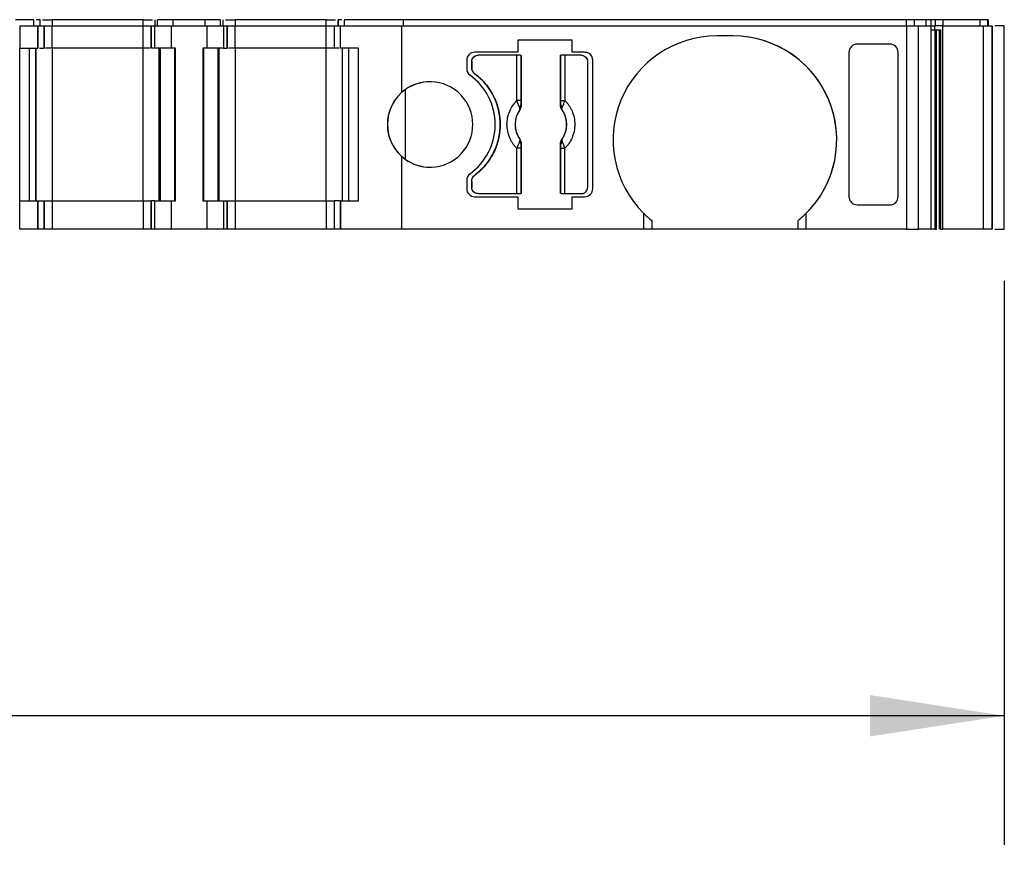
# Model space of a CAD drawing. Header units: millimetres. Extents: x 6 to 273, y 6 to 210.
# Tile 4 of 9: x 105 to 130, y 154 to 174. Entities that reach past the tile are written whole.
import ezdxf

# ---------------------------------------------------------------- set-up
doc = ezdxf.new("R2010")
doc.units = ezdxf.units.MM
doc.linetypes.add('SLD-Solid', pattern=[0])
doc.layers.add('DIMENSIONS', color=140, linetype='SLD-Solid', lineweight=25)
doc.styles.add('SLDTEXTSTYLE0', font='TXT', dxfattribs={"width": 0.7})
doc.dimstyles.new('SLDDIMSTYLE0', dxfattribs={"dimtxt": 2.158008, "dimasz": 3.302, "dimexe": 0, "dimexo": 0.0625, "dimgap": 0.539502, "dimtad": 0, "dimtih": 1, "dimtoh": 1, "dimrnd": 1e-09, "dimzin": 12, "dimdsep": 46, "dimtxsty": 'SLDTEXTSTYLE0', "dimsah": 1, "dimcen": 0.09, "dimadec": 0, "dimazin": 3, "dimtfac": 1, "dimtofl": 0, "dimtmove": 0, "dimatfit": 3, "dimfxl": 0, "dimfrac": 2, "dimtolj": 1, "dimtzin": 12, "dimarcsym": 0})

# ---------------------------------------------------------------- blocks, each defined once
blk = doc.blocks.new('_D_4')
at = {"layer": 'DIMENSIONS'}
for p, q in [((49.458, 167.837), (49.458, 153.974)), ((129.546, 167.837), (129.546, 153.974)), ((49.458, 157.149), (84.116, 157.149)), ((87.04, 157.149), (86.315, 157.149)), ((86.315, 157.149), (86.315, 153.72)), ((93.453, 157.149), (94.177, 157.149)), ((94.177, 157.149), (94.177, 153.72)), ((129.546, 157.149), (96.377, 157.149)), ((86.315, 153.72), (87.04, 153.72)), ((94.177, 153.72), (93.453, 153.72))]:
    blk.add_line(p, q, dxfattribs=at)
for points in [[(49.458, 157.149), (52.76, 156.641), (52.76, 157.657)], [(129.546, 157.149), (126.244, 157.657), (126.244, 156.641)]]:
    blk.add_solid(points, dxfattribs=at)
at = {"layer": 'DIMENSIONS', "char_height": 2.1167, "attachment_point": 1, "style": 'SLDTEXTSTYLE0'}
for s, insert in [('80.1', (87.04, 160.361)), ('3.15', (87.04, 156.448))]:
    blk.add_mtext(s, dxfattribs=dict(at, insert=insert))

msp = doc.modelspace()

# ---------------------------------------------------------------- linework, layer by layer
for p, q in [((105.68, 174.257), (105.236, 174.257)), ((105.336, 174.107), (105.336, 173.557)), ((105.336, 174.107), (105.78, 174.107)), ((105.68, 174.107), (105.68, 174.257)), ((105.68, 174.107), (105.68, 174.257)), ((105.78, 173.557), (105.78, 174.107)), ((105.78, 174.107), (105.78, 173.557)), ((105.78, 174.107), (105.78, 174.107)), ((105.78, 174.107), (105.936, 174.107)), ((105.836, 174.107), (105.836, 174.257)), ((105.836, 174.107), (105.836, 174.257)), ((105.836, 174.107), (105.836, 174.122)), ((105.936, 173.557), (105.936, 174.107)), ((105.936, 174.107), (105.936, 173.557)), ((105.936, 174.107), (105.936, 174.107)), ((105.936, 173.557), (105.936, 174.107)), ((105.936, 174.107), (105.936, 174.107)), ((105.936, 174.107), (106.136, 174.107)), ((106.136, 174.257), (106.136, 174.107)), ((108.369, 174.257), (106.136, 174.257)), ((106.136, 173.557), (106.136, 174.107)), ((106.136, 174.107), (108.369, 174.107)), ((108.369, 174.107), (108.369, 174.257)), ((108.369, 173.557), (108.369, 174.107)), ((108.369, 174.107), (108.569, 174.107)), ((108.569, 174.107), (108.569, 173.557)), ((108.569, 174.107), (108.656, 174.107)), ((108.569, 173.557), (108.569, 174.107)), ((108.569, 174.107), (108.569, 174.107)), ((108.656, 173.557), (108.656, 174.107)), ((108.656, 174.107), (109.069, 174.107)), ((108.669, 174.107), (108.669, 174.257)), ((108.669, 174.107), (108.669, 174.257)), ((108.727, 174.107), (108.727, 174.257)), ((109.11, 174.257), (108.727, 174.257)), ((109.069, 173.557), (109.069, 174.107)), ((109.069, 174.107), (109.936, 174.107)), ((109.11, 174.107), (109.11, 174.257)), ((109.894, 174.257), (109.11, 174.257)), ((109.894, 174.107), (109.894, 174.257)), ((110.277, 174.257), (109.894, 174.257)), ((109.936, 174.107), (109.936, 173.557)), ((109.936, 174.107), (110.348, 174.107)), ((110.277, 174.107), (110.277, 174.257)), ((110.336, 174.107), (110.336, 174.257)), ((110.336, 174.107), (110.336, 174.257)), ((110.348, 174.107), (110.348, 173.557)), ((110.348, 174.107), (110.436, 174.107)), ((110.436, 173.557), (110.436, 174.107)), ((110.436, 174.107), (110.436, 173.557)), ((110.436, 174.107), (110.436, 174.107)), ((110.436, 174.107), (110.636, 174.107)), ((110.636, 174.257), (110.636, 174.107)), ((112.869, 174.257), (110.636, 174.257)), ((110.636, 173.557), (110.636, 174.107)), ((110.636, 174.107), (112.869, 174.107)), ((112.869, 174.107), (112.869, 174.257)), ((112.869, 173.557), (112.869, 174.107)), ((112.869, 174.107), (113.069, 174.107)), ((113.069, 174.107), (113.069, 173.557)), ((113.069, 174.107), (113.224, 174.107)), ((113.169, 174.107), (113.169, 174.257)), ((113.169, 174.257), (113.169, 174.107)), ((113.224, 173.557), (113.224, 174.107)), ((113.224, 174.107), (114.726, 174.107)), ((113.224, 173.557), (113.224, 174.107)), ((113.224, 174.107), (113.224, 174.107)), ((113.324, 174.107), (113.324, 174.257)), ((114.77, 174.257), (113.324, 174.257)), ((113.324, 174.107), (113.324, 174.257)), ((114.726, 174.107), (114.726, 172.465)), ((114.726, 174.107), (127.144, 174.107)), ((114.77, 174.107), (114.77, 174.257)), ((127.144, 174.257), (114.77, 174.257)), ((127.144, 174.107), (127.144, 174.257)), ((127.144, 174.107), (127.144, 169.107)), ((127.144, 174.107), (127.434, 174.107)), ((127.338, 174.107), (127.338, 174.257)), ((127.621, 174.257), (127.338, 174.257)), ((127.434, 169.107), (127.434, 174.107)), ((127.434, 174.107), (127.736, 174.107)), ((127.621, 174.107), (127.621, 174.257)), ((127.736, 174.107), (127.736, 169.107)), ((127.736, 174.107), (127.829, 174.107)), ((127.74, 174.257), (127.74, 174.107)), ((127.829, 174.107), (127.829, 174.007)), ((127.974, 174.107), (127.829, 174.107)), ((127.855, 174.107), (127.855, 174.257)), ((128, 174.257), (127.855, 174.257)), ((128.033, 174.107), (127.974, 174.107)), ((128.042, 174.257), (128, 174.257)), ((128.033, 169.107), (128.033, 174.107)), ((128.033, 174.107), (129.028, 174.107)), ((128.042, 174.107), (128.042, 174.257)), ((128.95, 174.257), (128.042, 174.257)), ((128.95, 174.107), (128.95, 174.257)), ((129.139, 174.257), (128.95, 174.257)), ((129.028, 174.107), (129.028, 169.107)), ((129.028, 174.107), (129.235, 174.107)), ((129.139, 174.107), (129.139, 174.257)), ((129.146, 174.107), (129.146, 174.257)), ((129.146, 174.107), (129.146, 174.257)), ((129.146, 174.257), (129.146, 174.107)), ((129.235, 174.107), (129.235, 169.107)), ((129.246, 169.107), (129.246, 174.107)), ((129.246, 174.107), (129.246, 169.107)), ((129.546, 169.107), (129.546, 174.107)), ((122.876, 173.857), (122.476, 173.857)), ((127.829, 174.007), (127.974, 174.007)), ((127.838, 174.007), (127.838, 169.107)), ((127.881, 169.107), (127.881, 174.007)), ((127.952, 169.107), (127.952, 174.007)), ((127.974, 174.007), (127.974, 169.107)), ((118.921, 173.757), (117.58, 173.757)), ((117.58, 173.757), (117.58, 173.457)), ((118.921, 173.457), (118.921, 173.757)), ((126.734, 173.657), (125.926, 173.657)), ((105.336, 173.557), (105.336, 173.557)), ((105.336, 169.807), (105.336, 173.557)), ((105.336, 173.557), (105.78, 173.557)), ((105.58, 169.807), (105.58, 173.557)), ((105.58, 169.807), (105.58, 173.557)), ((105.736, 173.557), (105.736, 169.807)), ((105.736, 169.807), (105.736, 173.557)), ((105.78, 173.557), (105.78, 173.557)), ((106.136, 173.557), (106.136, 169.807)), ((108.369, 173.557), (106.136, 173.557)), ((108.369, 169.807), (108.369, 173.557)), ((109.069, 173.557), (108.656, 173.557)), ((108.769, 169.807), (108.769, 173.557)), ((108.769, 173.557), (108.769, 169.807)), ((108.798, 169.807), (108.798, 173.557)), ((109.169, 173.557), (109.069, 173.557)), ((109.151, 169.807), (109.151, 173.557)), ((109.169, 169.807), (109.169, 173.557)), ((109.836, 173.557), (109.836, 169.807)), ((109.936, 173.557), (109.836, 173.557)), ((109.836, 173.557), (109.836, 169.807)), ((109.836, 173.557), (109.836, 173.557)), ((109.853, 173.557), (109.853, 169.807)), ((110.348, 173.557), (109.936, 173.557)), ((110.206, 173.557), (110.206, 169.807)), ((110.236, 173.557), (110.236, 169.807)), ((110.236, 169.807), (110.236, 173.557)), ((110.636, 173.557), (110.636, 169.807)), ((112.869, 173.557), (110.636, 173.557)), ((112.869, 169.807), (112.869, 173.557)), ((113.669, 173.557), (113.224, 173.557)), ((113.224, 173.557), (113.224, 173.557)), ((113.269, 169.807), (113.269, 173.557)), ((113.424, 173.557), (113.424, 169.807)), ((113.424, 173.557), (113.424, 169.807)), ((113.669, 169.807), (113.669, 173.557)), ((117.58, 173.457), (116.526, 173.457)), ((117.559, 173.382), (116.601, 173.382)), ((117.559, 172.269), (117.559, 173.382)), ((117.659, 173.382), (117.659, 172.269)), ((117.668, 173.382), (117.668, 172.159)), ((118.633, 172.159), (118.633, 173.382)), ((118.643, 172.269), (118.643, 173.382)), ((118.742, 173.382), (118.742, 172.269)), ((119.151, 173.382), (118.742, 173.382)), ((119.226, 173.457), (118.921, 173.457)), ((125.726, 173.457), (125.726, 169.908)), ((126.934, 169.908), (126.934, 173.457)), ((126.934, 169.908), (126.934, 173.457)), ((116.326, 173.257), (116.326, 173.057)), ((116.451, 173.232), (116.451, 173.082)), ((116.451, 173.082), (116.451, 173.232)), ((119.301, 173.232), (119.301, 170.132)), ((119.426, 170.107), (119.426, 173.257)), ((119.426, 173.257), (119.426, 173.257)), ((119.426, 170.107), (119.426, 173.257)), ((114.814, 172.536), (114.814, 170.829)), ((117.659, 172.269), (117.559, 172.269)), ((117.668, 172.159), (117.662, 172.161)), ((118.633, 172.159), (118.64, 172.161)), ((118.643, 172.269), (118.742, 172.269)), ((117.631, 172.045), (117.632, 172.045)), ((118.669, 172.045), (118.671, 172.045)), ((117.632, 171.32), (117.631, 171.319)), ((117.668, 171.206), (117.662, 171.204)), ((117.668, 171.206), (117.668, 169.982)), ((118.633, 169.982), (118.633, 171.206)), ((118.64, 171.204), (118.633, 171.206)), ((118.671, 171.319), (118.669, 171.32)), ((117.559, 169.982), (117.559, 171.096)), ((117.659, 171.096), (117.559, 171.096)), ((117.659, 171.096), (117.659, 169.982)), ((118.643, 169.982), (118.643, 171.096)), ((118.643, 171.096), (118.742, 171.096)), ((118.742, 169.982), (118.742, 171.096)), ((114.726, 170.9), (114.726, 169.107)), ((116.326, 170.308), (116.326, 170.107)), ((116.451, 170.282), (116.451, 170.132)), ((116.451, 170.132), (116.451, 170.282)), ((116.601, 169.982), (117.559, 169.982)), ((118.742, 169.982), (119.151, 169.982)), ((119.426, 170.107), (119.426, 170.107)), ((105.336, 169.107), (105.336, 169.807)), ((105.336, 169.807), (105.78, 169.807)), ((105.78, 169.107), (105.78, 169.807)), ((105.78, 169.807), (105.78, 169.107)), ((105.78, 169.807), (105.78, 169.807)), ((105.78, 169.807), (105.936, 169.807)), ((105.936, 169.107), (105.936, 169.807)), ((105.936, 169.807), (105.936, 169.107)), ((105.936, 169.807), (105.936, 169.807)), ((105.936, 169.807), (105.936, 169.107)), ((105.936, 169.807), (106.136, 169.807)), ((105.936, 169.214), (105.936, 169.807)), ((106.136, 169.807), (106.136, 169.107)), ((106.136, 169.807), (108.369, 169.807)), ((108.369, 169.807), (108.369, 169.107)), ((108.369, 169.807), (108.569, 169.807)), ((108.569, 169.807), (108.569, 169.107)), ((108.656, 169.807), (108.569, 169.807)), ((108.569, 169.107), (108.569, 169.807)), ((108.656, 169.107), (108.656, 169.807)), ((108.656, 169.807), (109.069, 169.807)), ((109.069, 169.107), (109.069, 169.807)), ((109.069, 169.807), (109.169, 169.807)), ((109.836, 169.807), (109.936, 169.807)), ((109.836, 169.807), (109.836, 169.807)), ((109.936, 169.807), (109.936, 169.107)), ((109.936, 169.807), (110.348, 169.807)), ((110.348, 169.807), (110.348, 169.107)), ((110.348, 169.807), (110.436, 169.807)), ((110.436, 169.107), (110.436, 169.807)), ((110.436, 169.807), (110.436, 169.107)), ((110.436, 169.807), (110.436, 169.807)), ((110.436, 169.807), (110.636, 169.807)), ((110.636, 169.807), (110.636, 169.107)), ((110.636, 169.807), (112.869, 169.807)), ((112.869, 169.807), (112.869, 169.107)), ((112.869, 169.807), (113.069, 169.807)), ((113.069, 169.807), (113.069, 169.107)), ((113.224, 169.807), (113.069, 169.807)), ((113.069, 169.807), (113.069, 169.107)), ((113.224, 169.807), (113.224, 169.107)), ((113.224, 169.807), (113.669, 169.807)), ((113.224, 169.107), (113.224, 169.807)), ((113.224, 169.807), (113.224, 169.807)), ((116.526, 169.907), (117.58, 169.907)), ((117.58, 169.907), (117.58, 169.607)), ((118.921, 169.607), (118.921, 169.907)), ((118.921, 169.907), (119.226, 169.907)), ((117.58, 169.607), (118.921, 169.607)), ((120.676, 169.501), (120.676, 169.107)), ((124.676, 169.107), (124.676, 169.501)), ((125.926, 169.707), (126.734, 169.707)), ((120.876, 169.322), (120.876, 169.107)), ((124.476, 169.107), (124.476, 169.322)), ((105.78, 169.107), (105.336, 169.107)), ((105.78, 169.107), (105.78, 169.107)), ((105.936, 169.107), (105.78, 169.107)), ((105.936, 169.107), (105.936, 169.107)), ((105.936, 169.107), (105.936, 169.107)), ((106.136, 169.107), (105.936, 169.107)), ((108.369, 169.107), (106.136, 169.107)), ((108.569, 169.107), (108.369, 169.107)), ((108.656, 169.107), (108.569, 169.107)), ((108.569, 169.107), (108.569, 169.107)), ((109.069, 169.107), (108.656, 169.107)), ((109.936, 169.107), (109.069, 169.107)), ((110.348, 169.107), (109.936, 169.107)), ((110.436, 169.107), (110.348, 169.107)), ((110.436, 169.107), (110.436, 169.107)), ((110.636, 169.107), (110.436, 169.107)), ((112.869, 169.107), (110.636, 169.107)), ((113.069, 169.107), (112.869, 169.107)), ((113.224, 169.107), (113.069, 169.107)), ((114.726, 169.107), (113.224, 169.107)), ((113.224, 169.107), (113.224, 169.107)), ((120.676, 169.107), (114.726, 169.107)), ((120.876, 169.107), (120.676, 169.107)), ((124.476, 169.107), (120.876, 169.107)), ((124.676, 169.107), (124.476, 169.107)), ((127.144, 169.107), (124.676, 169.107)), ((127.144, 169.107), (127.434, 169.107)), ((127.736, 169.107), (127.434, 169.107)), ((127.974, 169.107), (128.033, 169.107)), ((129.028, 169.107), (128.033, 169.107)), ((129.235, 169.107), (129.028, 169.107))]:
    msp.add_line(p, q)
for centre, radius, start, end in [((122.476, 171.307), 2.55, 90, 225.0991), ((122.876, 171.307), 2.55, 314.9009, 90), ((122.876, 171.307), 2.55, 308.8623, 90), ((116.526, 173.257), 0.2, 90, 180), ((119.226, 173.257), 0.2, 0, 90), ((116.526, 173.057), 0.2, 180, 233.9681), ((115.526, 171.682), 1.5, 306.0319, 53.9681), ((115.426, 171.682), 1.05, 228.1899, 131.8101), ((115.426, 171.682), 1.05, 90, 125.5977), ((115.426, 171.682), 1.05, 125.5977, 234.4023), ((115.426, 171.682), 1.05, 131.8101, 228.1899), ((117.597, 172.176), 0.066, 289.9615, 346.8945), ((118.704, 172.176), 0.066, 193.1055, 250.0385), ((118.151, 171.682), 0.634, 145.0833, 214.9167), ((118.151, 171.682), 0.634, 325.0833, 34.9167), ((117.597, 171.189), 0.066, 13.1055, 70.0385), ((118.704, 171.189), 0.066, 109.9615, 166.8945), ((115.426, 171.682), 1.05, 234.4023, 270), ((116.526, 170.308), 0.2, 126.0319, 180), ((116.526, 170.107), 0.2, 180, 270), ((119.226, 170.107), 0.2, 270, 0), ((119.226, 170.107), 0.2, 270, 0), ((122.476, 171.307), 2.55, 225.0991, 231.1377), ((122.876, 171.307), 2.55, 308.8623, 314.9009)]:
    msp.add_arc(centre, radius, start, end)
at = {"extrusion": (9.07186e-08, -5.92815e-15, 1)}
msp.add_ellipse((125.926, 173.457), major_axis=(0, -0.201), ratio=0.996195, start_param=3.141593, end_param=4.712389, dxfattribs=at)
at = {"extrusion": (9.07186e-08, 2.91983e-15, 1)}
msp.add_ellipse((126.734, 173.457), major_axis=(0, -0.201), ratio=0.996195, start_param=1.570797, end_param=3.141593, dxfattribs=at)
at = {"extrusion": (9.07186e-08, 5.92816e-15, 1)}
msp.add_ellipse((125.926, 169.908), major_axis=(0, 0.201), ratio=0.996195, start_param=1.570796, end_param=3.141592, dxfattribs=at)
at = {"extrusion": (9.07186e-08, -2.91983e-15, 1)}
msp.add_ellipse((126.734, 169.908), major_axis=(0, 0.201), ratio=0.996195, start_param=3.141592, end_param=4.712389, dxfattribs=at)
for points, knots in [([(105.836, 174.257), (105.833, 174.257), (105.829, 174.257), (105.796, 174.257), (105.761, 174.257), (105.744, 174.257)], [0, 0, 0, 0, 0.338387, 0.676773, 1, 1, 1, 1]), ([(105.9, 174.257), (105.907, 174.257), (105.935, 174.257), (106.019, 174.257), (106.097, 174.257), (106.136, 174.257)], [0, 0, 0, 0, 0.15391, 0.576955, 1, 1, 1, 1]), ([(108.369, 174.257), (108.407, 174.257), (108.485, 174.257), (108.569, 174.257), (108.597, 174.257), (108.604, 174.257)], [0, 0, 0, 0, 0.4230444, 0.8460888, 1, 1, 1, 1]), ([(110.4, 174.257), (110.407, 174.257), (110.435, 174.257), (110.519, 174.257), (110.597, 174.257), (110.636, 174.257)], [0, 0, 0, 0, 0.153856, 0.576928, 1, 1, 1, 1]), ([(112.869, 174.257), (112.907, 174.257), (112.985, 174.257), (113.069, 174.257), (113.097, 174.257), (113.104, 174.257)], [0, 0, 0, 0, 0.423073, 0.846145, 1, 1, 1, 1]), ([(113.26, 174.257), (113.243, 174.257), (113.208, 174.257), (113.175, 174.257), (113.171, 174.257), (113.169, 174.257)], [0, 0, 0, 0, 0.3232265, 0.6616133, 1, 1, 1, 1]), ([(127.338, 174.257), (127.326, 174.257), (127.301, 174.257), (127.232, 174.257), (127.188, 174.257), (127.144, 174.257)], [0, 0, 0, 0, 0.5, 0.5, 1, 1, 1, 1]), ([(127.74, 174.257), (127.737, 174.257), (127.731, 174.257), (127.714, 174.257), (127.687, 174.257), (127.649, 174.257), (127.613, 174.257), (127.596, 174.257)], [0, 0, 0, 0, 0.167102, 0.331946, 0.500386, 0.749443, 1, 1, 1, 1]), ([(129.546, 174.107), (129.541, 174.107), (129.532, 174.107), (129.462, 174.107), (129.383, 174.107), (129.327, 174.107), (129.31, 174.107)], [0, 0, 0, 0, 0.290637, 0.581275, 0.871912, 1, 1, 1, 1]), ([(127.736, 174.007), (127.745, 174.007), (127.772, 174.007), (127.806, 174.007), (127.829, 174.007)], [0, 0, 0, 0, 0.328188, 1, 1, 1, 1]), ([(105.826, 173.557), (105.832, 173.557), (105.86, 173.557), (105.896, 173.557), (105.93, 173.557), (105.934, 173.557), (105.936, 173.557)], [0, 0, 0, 0, 0.088871, 0.392581, 0.69629, 1, 1, 1, 1]), ([(106.136, 173.557), (106.11, 173.557), (106.058, 173.557), (105.997, 173.557), (105.976, 173.557), (105.968, 173.557)], [0, 0, 0, 0, 0.383079, 0.766157, 1, 1, 1, 1]), ([(108.536, 173.557), (108.528, 173.557), (108.507, 173.557), (108.446, 173.557), (108.395, 173.557), (108.369, 173.557)], [0, 0, 0, 0, 0.233837, 0.616918, 1, 1, 1, 1]), ([(108.656, 173.557), (108.648, 173.557), (108.63, 173.557), (108.608, 173.557), (108.588, 173.557), (108.572, 173.557), (108.57, 173.557), (108.569, 173.557)], [0, 0, 0, 0, 0.166556, 0.332331, 0.500193, 0.749367, 1, 1, 1, 1]), ([(110.636, 173.557), (110.61, 173.557), (110.558, 173.557), (110.497, 173.557), (110.476, 173.557), (110.468, 173.557)], [0, 0, 0, 0, 0.38308, 0.766161, 1, 1, 1, 1]), ([(113.069, 173.557), (113.068, 173.557), (113.067, 173.557), (113.055, 173.557), (113.036, 173.557), (113.003, 173.557), (112.948, 173.557), (112.895, 173.557), (112.869, 173.557)], [0, 0, 0, 0, 0.1272, 0.249746, 0.3727, 0.501075, 0.749743, 1, 1, 1, 1]), ([(113.189, 173.557), (113.179, 173.557), (113.147, 173.557), (113.108, 173.557), (113.075, 173.557), (113.071, 173.557), (113.069, 173.557)], [0, 0, 0, 0, 0.129252, 0.419501, 0.709751, 1, 1, 1, 1]), ([(116.451, 173.232), (116.451, 173.272), (116.467, 173.311), (116.522, 173.366), (116.561, 173.382), (116.601, 173.382)], [0, 0, 0, 0, 0.5, 0.5, 1, 1, 1, 1]), ([(116.451, 173.232), (116.452, 173.246), (116.453, 173.272), (116.469, 173.308), (116.497, 173.344), (116.541, 173.376), (116.581, 173.38), (116.601, 173.382)], [0, 0, 0, 0, 0.168224, 0.331133, 0.500763, 0.749586, 1, 1, 1, 1]), ([(117.659, 173.382), (117.657, 173.382), (117.645, 173.382), (117.608, 173.382), (117.584, 173.382), (117.559, 173.382)], [0, 0, 0, 0, 0.5, 0.5, 1, 1, 1, 1]), ([(118.742, 173.382), (118.718, 173.382), (118.693, 173.382), (118.657, 173.382), (118.645, 173.382), (118.643, 173.382)], [0, 0, 0, 0, 0.5, 0.5, 1, 1, 1, 1]), ([(119.151, 173.382), (119.19, 173.382), (119.229, 173.366), (119.285, 173.311), (119.301, 173.272), (119.301, 173.232)], [0, 0, 0, 0, 0.5, 0.5, 1, 1, 1, 1]), ([(119.426, 173.257), (119.425, 173.271), (119.424, 173.297), (119.412, 173.334), (119.393, 173.369), (119.36, 173.409), (119.305, 173.449), (119.252, 173.455), (119.226, 173.457)], [0, 0, 0, 0, 0.12725, 0.249812, 0.372751, 0.501086, 0.749808, 1, 1, 1, 1]), ([(116.531, 172.922), (116.519, 172.932), (116.495, 172.953), (116.47, 172.992), (116.454, 173.036), (116.452, 173.067), (116.451, 173.082)], [0, 0, 0, 0, 0.249233, 0.499959, 0.749241, 1, 1, 1, 1]), ([(116.451, 173.082), (116.452, 173.067), (116.454, 173.036), (116.47, 172.992), (116.495, 172.953), (116.519, 172.932), (116.531, 172.922)], [0, 0, 0, 0, 0.249233, 0.499959, 0.749241, 1, 1, 1, 1]), ([(116.531, 170.442), (116.562, 170.467), (116.626, 170.517), (116.712, 170.599), (116.792, 170.688), (116.865, 170.782), (116.93, 170.883), (117.026, 171.058), (117.124, 171.323), (117.164, 171.682), (117.124, 172.042), (117.013, 172.344), (116.869, 172.584), (116.716, 172.77), (116.593, 172.871), (116.531, 172.922)], [0, 0, 0, 0, 0.042112, 0.083729, 0.125101, 0.166484, 0.208132, 0.250294, 0.375098, 0.50009, 0.624895, 0.749887, 0.833557, 0.916248, 1, 1, 1, 1]), ([(116.531, 172.922), (116.562, 172.897), (116.626, 172.848), (116.712, 172.765), (116.792, 172.677), (116.865, 172.583), (116.93, 172.482), (117.026, 172.307), (117.124, 172.042), (117.164, 171.683), (117.124, 171.323), (117.013, 171.02), (116.869, 170.781), (116.716, 170.594), (116.593, 170.493), (116.531, 170.442)], [0, 0, 0, 0, 0.042112, 0.083729, 0.125101, 0.166484, 0.208132, 0.250294, 0.375098, 0.50009, 0.624895, 0.749887, 0.833557, 0.916248, 1, 1, 1, 1]), ([(117.559, 171.096), (117.541, 171.115), (117.505, 171.153), (117.459, 171.215), (117.418, 171.282), (117.371, 171.38), (117.329, 171.513), (117.312, 171.682), (117.328, 171.852), (117.379, 172.009), (117.455, 172.152), (117.524, 172.23), (117.559, 172.269)], [0, 0, 0, 0, 0.06027, 0.120056, 0.179893, 0.240314, 0.370015, 0.500128, 0.629829, 0.759943, 0.879871, 1, 1, 1, 1]), ([(117.62, 172.114), (117.616, 172.123), (117.606, 172.144), (117.591, 172.182), (117.574, 172.225), (117.564, 172.254), (117.559, 172.269)], [0, 0, 0, 0, 0.220475, 0.499075, 0.748119, 1, 1, 1, 1]), ([(117.662, 172.161), (117.661, 172.145), (117.66, 172.103), (117.642, 172.067), (117.631, 172.045)], [0, 0, 0, 0, 0.389276, 1, 1, 1, 1]), ([(117.668, 172.159), (117.667, 172.145), (117.666, 172.118), (117.654, 172.079), (117.639, 172.056), (117.632, 172.045)], [0, 0, 0, 0, 0.335719, 0.664281, 1, 1, 1, 1]), ([(117.659, 172.269), (117.659, 172.249), (117.659, 172.21), (117.661, 172.177), (117.662, 172.161)], [0, 0, 0, 0, 0.521485, 1, 1, 1, 1]), ([(118.669, 172.045), (118.662, 172.056), (118.648, 172.079), (118.635, 172.118), (118.634, 172.145), (118.633, 172.159)], [0, 0, 0, 0, 0.3357194, 0.6642806, 1, 1, 1, 1]), ([(118.64, 172.161), (118.64, 172.171), (118.642, 172.192), (118.643, 172.229), (118.643, 172.255), (118.643, 172.269)], [0, 0, 0, 0, 0.317222, 0.645084, 1, 1, 1, 1]), ([(118.671, 172.045), (118.664, 172.057), (118.652, 172.078), (118.643, 172.111), (118.64, 172.138), (118.64, 172.154), (118.64, 172.161)], [0, 0, 0, 0, 0.332097, 0.61117, 0.833934, 1, 1, 1, 1]), ([(118.742, 172.269), (118.76, 172.25), (118.796, 172.212), (118.842, 172.149), (118.883, 172.083), (118.93, 171.985), (118.973, 171.852), (118.99, 171.683), (118.973, 171.513), (118.922, 171.355), (118.847, 171.212), (118.777, 171.135), (118.742, 171.096)], [0, 0, 0, 0, 0.06027, 0.120056, 0.179893, 0.240314, 0.370015, 0.500128, 0.629829, 0.759943, 0.879871, 1, 1, 1, 1]), ([(117.632, 172.045), (117.618, 172.023), (117.59, 171.98), (117.558, 171.91), (117.535, 171.837), (117.521, 171.76), (117.516, 171.676), (117.523, 171.584), (117.546, 171.489), (117.581, 171.4), (117.615, 171.347), (117.632, 171.32)], [0, 0, 0, 0, 0.101069, 0.200103, 0.298615, 0.398141, 0.500173, 0.626627, 0.756016, 0.877292, 1, 1, 1, 1]), ([(117.631, 172.045), (117.632, 172.051), (117.635, 172.06), (117.632, 172.078), (117.628, 172.096), (117.622, 172.108), (117.62, 172.114)], [0, 0, 0, 0, 0.306881, 0.575882, 0.806979, 1, 1, 1, 1]), ([(118.669, 171.32), (118.683, 171.342), (118.711, 171.385), (118.743, 171.455), (118.766, 171.528), (118.78, 171.604), (118.785, 171.689), (118.778, 171.781), (118.755, 171.875), (118.72, 171.965), (118.686, 172.018), (118.669, 172.045)], [0, 0, 0, 0, 0.101069, 0.200103, 0.298615, 0.398141, 0.500173, 0.626627, 0.756016, 0.877292, 1, 1, 1, 1]), ([(117.631, 171.319), (117.637, 171.308), (117.649, 171.287), (117.658, 171.254), (117.662, 171.227), (117.662, 171.211), (117.662, 171.204)], [0, 0, 0, 0, 0.332097, 0.61117, 0.833934, 1, 1, 1, 1]), ([(117.632, 171.32), (117.639, 171.308), (117.654, 171.286), (117.666, 171.246), (117.667, 171.219), (117.668, 171.206)], [0, 0, 0, 0, 0.3357194, 0.6642806, 1, 1, 1, 1]), ([(117.662, 171.204), (117.661, 171.194), (117.66, 171.173), (117.659, 171.135), (117.659, 171.109), (117.659, 171.096)], [0, 0, 0, 0, 0.317222, 0.645084, 1, 1, 1, 1]), ([(118.633, 171.206), (118.634, 171.219), (118.635, 171.246), (118.648, 171.286), (118.662, 171.308), (118.669, 171.32)], [0, 0, 0, 0, 0.3357194, 0.6642806, 1, 1, 1, 1]), ([(118.64, 171.204), (118.64, 171.22), (118.641, 171.262), (118.659, 171.298), (118.671, 171.319)], [0, 0, 0, 0, 0.389276, 1, 1, 1, 1]), ([(118.643, 171.096), (118.643, 171.116), (118.642, 171.155), (118.641, 171.188), (118.64, 171.204)], [0, 0, 0, 0, 0.521485, 1, 1, 1, 1]), ([(118.671, 171.319), (118.669, 171.314), (118.666, 171.304), (118.669, 171.286), (118.674, 171.269), (118.679, 171.256), (118.682, 171.251)], [0, 0, 0, 0, 0.306881, 0.575882, 0.806979, 1, 1, 1, 1]), ([(116.451, 170.282), (116.452, 170.298), (116.454, 170.329), (116.47, 170.372), (116.495, 170.412), (116.519, 170.432), (116.531, 170.442)], [0, 0, 0, 0, 0.249233, 0.499959, 0.749241, 1, 1, 1, 1]), ([(116.601, 169.982), (116.561, 169.982), (116.522, 169.999), (116.467, 170.054), (116.451, 170.093), (116.451, 170.132)], [0, 0, 0, 0, 0.5, 0.5, 1, 1, 1, 1]), ([(116.601, 169.982), (116.587, 169.983), (116.561, 169.985), (116.525, 170.001), (116.489, 170.029), (116.457, 170.073), (116.453, 170.113), (116.451, 170.132)], [0, 0, 0, 0, 0.168224, 0.331133, 0.500763, 0.749586, 1, 1, 1, 1]), ([(117.559, 169.982), (117.584, 169.982), (117.608, 169.982), (117.645, 169.982), (117.657, 169.982), (117.659, 169.982)], [0, 0, 0, 0, 0.5, 0.5, 1, 1, 1, 1]), ([(118.643, 169.982), (118.645, 169.982), (118.657, 169.982), (118.693, 169.982), (118.718, 169.982), (118.742, 169.982)], [0, 0, 0, 0, 0.5, 0.5, 1, 1, 1, 1]), ([(119.151, 169.982), (119.164, 169.983), (119.19, 169.985), (119.227, 170.001), (119.263, 170.029), (119.295, 170.073), (119.299, 170.113), (119.301, 170.132)], [0, 0, 0, 0, 0.168224, 0.3311335, 0.500763, 0.7495865, 1, 1, 1, 1]), ([(127.838, 169.107), (127.831, 169.107), (127.815, 169.107), (127.777, 169.107), (127.745, 169.107), (127.736, 169.107)], [0, 0, 0, 0, 0.413144, 0.826288, 1, 1, 1, 1]), ([(129.31, 169.107), (129.327, 169.107), (129.383, 169.107), (129.462, 169.107), (129.532, 169.107), (129.541, 169.107), (129.546, 169.107)], [0, 0, 0, 0, 0.1281041, 0.4187361, 0.709368, 1, 1, 1, 1])]:
    msp.add_open_spline(points, degree=3, knots=knots)
for points in [[(127.855, 174.257), (127.798, 174.257), (127.752, 174.257), (127.74, 174.257)], [(129.146, 174.257), (129.146, 174.257), (129.143, 174.257), (129.139, 174.257)], [(110.348, 173.557), (110.403, 173.557), (110.436, 173.557), (110.436, 173.557)], [(118.682, 172.114), (118.701, 172.156), (118.723, 172.213), (118.742, 172.269)], [(118.671, 172.045), (118.664, 172.061), (118.667, 172.083), (118.682, 172.114)], [(117.62, 171.251), (117.6, 171.209), (117.578, 171.152), (117.559, 171.096)], [(117.631, 171.319), (117.637, 171.304), (117.634, 171.281), (117.62, 171.251)], [(118.742, 171.096), (118.723, 171.152), (118.701, 171.209), (118.682, 171.251)], [(116.451, 170.282), (116.451, 170.344), (116.481, 170.405), (116.531, 170.442)], [(127.838, 169.107), (127.843, 169.107), (127.86, 169.107), (127.881, 169.107)]]:
    msp.add_open_spline(points, degree=3)

# ---------------------------------------------------------------- dimensions: what is measured, and where the dimension line sits
at = {"layer": 'DIMENSIONS'}
dim = msp.add_linear_dim(base=(129.546, 157.149), p1=(49.458, 169.107), p2=(129.546, 169.107), angle=360, dimstyle='SLDDIMSTYLE0', dxfattribs=at)
dim.commit()
dim.dimension.update_dxf_attribs({"geometry": '_D_4', "text_midpoint": (90.246, 157.149), "dimtype": 160})

doc.saveas('drawing.dxf')
